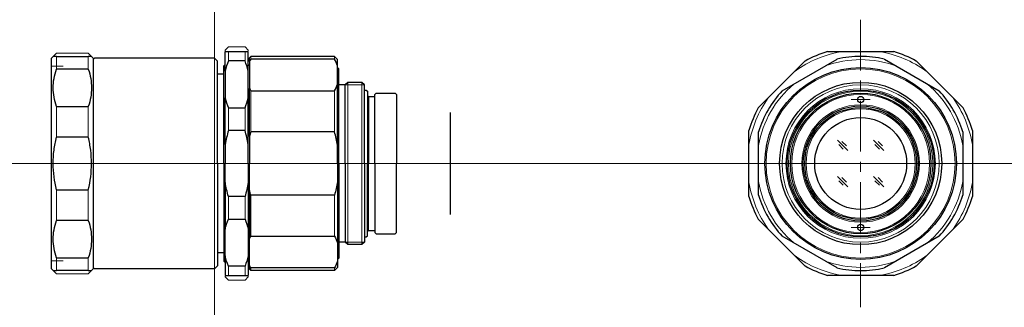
# Model space of a CAD drawing. Header units: millimetres. Extents: x -31 to 124, y 277 to 322.
import ezdxf

# ---------------------------------------------------------------- set-up
doc = ezdxf.new("R2010")
doc.units = ezdxf.units.MM
doc.header["$LTSCALE"] = 0.25
doc.linetypes.add('CENTER', pattern=[50.8, 31.75, -6.35, 6.35, -6.35])
doc.linetypes.add('PHANTOM', pattern=[63.5, 31.75, -6.35, 6.35, -6.35, 6.35, -6.35])
doc.layers.add('00_補助線', color=252, linetype='Continuous', lineweight=0, plot=False)
for name, color, linetype, lineweight in [('01_中心線', 1, 'CENTER', 20), ('iris＆image_circle', 7, 'Continuous', 30), ('画層1', 7, 'Continuous', 30)]:
    doc.layers.add(name, color=color, linetype=linetype, lineweight=lineweight)

msp = doc.modelspace()

# ---------------------------------------------------------------- linework, layer by layer
at = {"layer": '00_補助線'}
for p, q in [((-25.5, 315.25), (-23.7, 315.25)), ((-25.5, 284.75), (-23.7, 284.75))]:
    msp.add_line(p, q, dxfattribs=at)
for p, direction in [((0, 0), (0, 1)), ((0, 300), (1, 0))]:
    msp.add_xline(p, direction, dxfattribs=at)
at = {"layer": '01_中心線'}
for p, q in [((101.24, 322.5), (101.24, 277.5)), ((99.74, 310), (102.74, 310)), ((-30.5, 300), (37, 300)), ((78.74, 300), (123.74, 300)), ((99.74, 290), (102.74, 290))]:
    msp.add_line(p, q, dxfattribs=at)
at = {"layer": 'iris＆image_circle'}
msp.add_line((37, 292), (37, 308), dxfattribs=at)
at = {"layer": '画層1', "color": 4, "linetype": 'PHANTOM', "lineweight": 15}
for p, q in [((2.2, 318.25), (1.7, 317.75)), ((1.7, 317.62), (1.7, 317.75)), ((4.8, 318.25), (2.2, 318.25)), ((4.8, 318.25), (5.3, 317.75)), ((5.3, 317.75), (5.3, 317.65)), ((-24.75, 317.25), (-25.25, 316.75)), ((-24.75, 317.25), (-19.75, 317.25)), ((-19.75, 317.25), (-19.25, 316.75)), ((-24.75, 282.75), (-25.25, 283.25)), ((-24.75, 282.75), (-19.75, 282.75)), ((-19.75, 282.75), (-19.25, 283.25)), ((1.7, 282.37), (1.7, 282.25)), ((5.3, 282.25), (5.3, 282.35)), ((2.2, 281.75), (1.7, 282.25)), ((4.8, 281.75), (2.2, 281.75)), ((4.8, 281.75), (5.3, 282.25))]:
    msp.add_line(p, q, dxfattribs=at)
at = {"layer": '画層1'}
for p, q in [((-25.25, 316.75), (-25.5, 316.5)), ((-25.5, 283.5), (-25.5, 316.5)), ((-24.75, 316.75), (-19.75, 316.75)), ((-19, 316.5), (-19.25, 316.75)), ((-19, 316.3), (-18.8, 316.5)), ((-19, 316.5), (-19, 300)), ((0, 316.5), (-18.8, 316.5)), ((0, 316.5), (0.5, 316)), ((1.7, 314.47), (1.7, 317.5)), ((2.2, 317.5), (4.8, 317.5)), ((5.3, 314.47), (5.3, 317.5)), ((5.7, 316.75), (5.5, 316.55)), ((5.5, 315.97), (5.5, 316.55)), ((18.8, 316.75), (5.7, 316.75)), ((18.8, 316.33), (5.7, 316.33)), ((19.3, 316.25), (18.8, 316.75)), ((19.3, 315.28), (19.3, 316.25)), ((88.95, 311.38), (97.54, 316.33)), ((96.07, 317.5), (106.42, 317.5)), ((104.95, 316.33), (113.54, 311.38)), ((-19.75, 314.76), (-24.75, 314.76)), ((0.5, 300), (0.5, 316)), ((1.7, 315.5), (1.5, 315.3)), ((1.5, 300), (1.5, 315.3)), ((4.8, 316.04), (2.2, 316.04)), ((5.5, 315.3), (5.3, 315.5)), ((5.5, 315.97), (5.5, 311.74)), ((19.3, 312.44), (19.3, 315.28)), ((19.5, 314.8), (19.3, 315)), ((19.5, 300), (19.5, 314.8)), ((85.21, 308.71), (92.53, 316.04)), ((109.96, 316.04), (117.28, 308.71)), ((1.5, 314), (0.5, 314)), ((1.7, 314.47), (1.7, 310.28)), ((5.3, 310.28), (5.3, 314.47)), ((5.5, 304.23), (5.5, 311.74)), ((19.3, 302.84), (19.3, 312.44)), ((20.5, 312.3), (19.5, 312.3)), ((20.9, 312.7), (20.5, 312.3)), ((20.5, 300), (20.5, 312.3)), ((23.1, 312.7), (20.9, 312.7)), ((23.5, 312.3), (23.1, 312.7)), ((23.5, 300), (23.5, 312.3)), ((1.7, 302.97), (1.7, 310.28)), ((5.3, 302.97), (5.3, 310.28)), ((5.7, 311.38), (18.8, 311.38)), ((23.5, 311.5), (23.8, 311.5)), ((23.8, 311.5), (24, 311.3)), ((24, 311.3), (24, 300)), ((24, 310.64), (24.14, 310.5)), ((24, 310.5), (24.14, 310.5)), ((24.14, 310.5), (24.14, 310.5)), ((24.14, 310.5), (25.14, 310.5)), ((24.14, 310.5), (24.14, 300)), ((25.14, 310.8), (25.34, 311)), ((25.14, 300), (25.14, 310.8)), ((25.34, 311), (28.34, 311)), ((28.34, 311), (28.54, 310.8)), ((28.54, 310.8), (28.54, 300)), ((-24.75, 308.93), (-19.75, 308.93)), ((2.2, 308.71), (4.8, 308.71)), ((-19.75, 304.12), (-24.75, 304.12)), ((4.8, 305.18), (2.2, 305.18)), ((5.5, 304.23), (5.5, 300)), ((18.8, 304.96), (5.7, 304.96)), ((83.74, 294.82), (83.74, 305.18)), ((85.24, 295.04), (85.24, 304.96)), ((117.24, 304.96), (117.24, 295.04)), ((118.74, 305.18), (118.74, 294.82)), ((1.7, 302.97), (1.7, 300)), ((5.3, 300), (5.3, 302.97)), ((19.3, 300), (19.3, 302.84)), ((-19, 300), (-19, 283.5)), ((0.5, 300), (0.5, 284)), ((1.5, 300), (1.5, 284.7)), ((1.7, 297.03), (1.7, 300)), ((5.3, 300), (5.3, 297.03)), ((5.5, 295.77), (5.5, 300)), ((19.3, 300), (19.3, 297.16)), ((19.5, 300), (19.5, 285.2)), ((20.5, 300), (20.5, 287.7)), ((23.5, 300), (23.5, 287.7)), ((24, 288.7), (24, 300)), ((24.14, 289.5), (24.14, 300)), ((25.14, 300), (25.14, 289.2)), ((28.54, 289.2), (28.54, 300)), ((1.7, 297.03), (1.7, 289.72)), ((5.3, 297.03), (5.3, 289.72)), ((19.3, 297.16), (19.3, 287.56)), ((-24.75, 295.88), (-19.75, 295.88)), ((4.8, 294.82), (2.2, 294.82)), ((5.5, 295.77), (5.5, 288.26)), ((18.8, 295.04), (5.7, 295.04)), ((-19.75, 291.07), (-24.75, 291.07)), ((2.2, 291.29), (4.8, 291.29)), ((92.53, 283.96), (85.21, 291.29)), ((117.28, 291.29), (109.96, 283.96)), ((1.7, 285.53), (1.7, 289.72)), ((5.3, 289.72), (5.3, 285.53)), ((5.7, 288.62), (18.8, 288.62)), ((23.5, 288.5), (23.8, 288.5)), ((23.8, 288.5), (24, 288.7)), ((24, 289.36), (24.14, 289.5)), ((24, 289.5), (24.14, 289.5)), ((24.14, 289.5), (24.14, 289.5)), ((24.14, 289.5), (25.14, 289.5)), ((25.14, 289.2), (25.34, 289)), ((25.34, 289), (28.34, 289)), ((28.34, 289), (28.54, 289.2)), ((97.54, 283.67), (88.95, 288.62)), ((113.54, 288.62), (104.95, 283.67)), ((5.5, 284.03), (5.5, 288.26)), ((19.3, 287.56), (19.3, 284.72)), ((20.5, 287.7), (19.5, 287.7)), ((20.9, 287.3), (20.5, 287.7)), ((23.1, 287.3), (20.9, 287.3)), ((23.5, 287.7), (23.1, 287.3)), ((1.5, 286), (0.5, 286)), ((1.7, 285.53), (1.7, 282.5)), ((5.3, 285.53), (5.3, 282.5)), ((-24.75, 285.24), (-19.75, 285.24)), ((0, 283.5), (0.5, 284)), ((1.7, 284.5), (1.5, 284.7)), ((4.8, 283.96), (2.2, 283.96)), ((5.5, 284.7), (5.3, 284.5)), ((5.5, 284.03), (5.5, 283.45)), ((19.5, 285.2), (19.3, 285)), ((19.3, 284.72), (19.3, 283.75)), ((-25.5, 283.5), (-25.25, 283.25)), ((-19.75, 283.25), (-24.75, 283.25)), ((-19.25, 283.25), (-19, 283.5)), ((-19, 283.7), (-18.8, 283.5)), ((0, 283.5), (-18.8, 283.5)), ((2.2, 282.5), (4.8, 282.5)), ((5.7, 283.25), (5.5, 283.45)), ((18.8, 283.67), (5.7, 283.67)), ((18.8, 283.25), (5.7, 283.25)), ((19.3, 283.75), (18.8, 283.25)), ((106.42, 282.5), (96.07, 282.5))]:
    msp.add_line(p, q, dxfattribs=at)
at = {"layer": '画層1', "lineweight": 9}
for p, q in [((-24.75, 316.75), (-24.75, 314.76)), ((-19.75, 314.76), (-19.75, 316.75)), ((0, 316.5), (0, 300)), ((2.2, 316.04), (2.2, 317.5)), ((4.8, 316.04), (4.8, 317.5)), ((5.7, 316.33), (5.7, 316.75)), ((18.8, 316.33), (18.8, 316.75)), ((20.9, 300), (20.9, 312.7)), ((23.1, 300), (23.1, 312.7)), ((5.7, 304.96), (5.7, 311.38)), ((18.8, 304.96), (18.8, 311.38)), ((-24.75, 308.93), (-24.75, 304.12)), ((-19.75, 304.12), (-19.75, 308.93)), ((2.2, 305.18), (2.2, 308.71)), ((4.8, 305.18), (4.8, 308.71)), ((99.23, 302.01), (97.6, 303.65)), ((98.51, 302.25), (97.81, 302.97)), ((99, 302.74), (98.3, 303.46)), ((104.89, 302.01), (103.26, 303.65)), ((104.17, 302.25), (103.46, 302.97)), ((104.66, 302.74), (103.96, 303.46)), ((0, 283.5), (0, 300)), ((20.9, 300), (20.9, 287.3)), ((23.1, 300), (23.1, 287.3)), ((99.23, 296.35), (97.6, 297.99)), ((99, 297.09), (98.3, 297.8)), ((104.89, 296.35), (103.26, 297.99)), ((104.66, 297.09), (103.96, 297.8)), ((98.51, 296.59), (97.81, 297.31)), ((104.17, 296.59), (103.46, 297.31)), ((-24.75, 295.88), (-24.75, 291.07)), ((-19.75, 291.07), (-19.75, 295.88)), ((2.2, 294.82), (2.2, 291.29)), ((4.8, 294.82), (4.8, 291.29)), ((5.7, 295.04), (5.7, 288.62)), ((18.8, 295.04), (18.8, 288.62)), ((-24.75, 285.24), (-24.75, 283.25)), ((-19.75, 283.25), (-19.75, 285.24)), ((2.2, 283.96), (2.2, 282.5)), ((4.8, 283.96), (4.8, 282.5)), ((5.7, 283.67), (5.7, 283.25)), ((18.8, 283.67), (18.8, 283.25))]:
    msp.add_line(p, q, dxfattribs=at)
at = {"layer": '画層1', "lineweight": 20}
for p, q in [((20.5, 312.3), (23.5, 312.3)), ((20.5, 287.7), (23.5, 287.7))]:
    msp.add_line(p, q, dxfattribs=at)
at = {"layer": '画層1'}
for centre, radius in [((101.24, 300), 15), ((101.24, 300), 12.7), ((101.24, 300), 11.5), ((101.24, 300), 11), ((101.24, 310), 0.5), ((101.24, 300), 9), ((101.24, 300), 8.75), ((101.24, 300), 7.2), ((101.24, 290), 0.5)]:
    msp.add_circle(centre, radius, dxfattribs=at)
at = {"layer": '画層1', "lineweight": 9}
for radius in [14.8, 12.3, 11.7, 11.3, 10.8, 9.2, 8.55]:
    msp.add_circle((101.24, 300), radius, dxfattribs=at)
for radius, start, end in [(17.75, 99.6276, 125.3724), (16.25, 70.0633, 109.9367), (17.75, 54.6276, 80.3724), (16.25, 130.0633, 169.9367), (16.25, 10.0633, 49.9367), (17.75, 144.6276, 170.3724), (17.75, 9.6276, 35.3724), (17.75, 189.6276, 215.3724), (16.25, 190.0633, 229.9367), (16.25, 310.0633, 349.9367), (17.75, 324.6276, 350.3724), (17.75, 234.6276, 260.3724), (17.75, 279.6276, 305.3724), (16.25, 250.0633, 289.9367)]:
    msp.add_arc((101.24, 300), radius, start, end, dxfattribs=at)
at = {"layer": '画層1'}
for radius, start, end in [(18.25, 106.483, 118.517), (16.75, 77.2106, 102.7894), (18.25, 61.483, 73.517), (16.75, 137.2106, 162.7894), (16.75, 17.2106, 42.7894), (18.25, 151.483, 163.517), (18.25, 16.483, 28.517), (18.25, 196.483, 208.517), (16.75, 197.2106, 222.7894), (16.75, 317.2106, 342.7894), (18.25, 331.483, 343.517), (18.25, 241.483, 253.517), (18.25, 286.483, 298.517), (16.75, 257.2106, 282.7894)]:
    msp.add_arc((101.24, 300), radius, start, end, dxfattribs=at)
for points, knots in [([(-24.75, 316.75), (-24.82, 316.75), (-24.97, 316.75), (-25.12, 316.75), (-25.22, 316.75), (-25.26, 316.75), (-25.25, 316.75), (-25.25, 316.75)], [0, 0, 0, 0, 0.242364, 0.485433, 0.73086, 0.977171, 1, 1, 1, 1]), ([(-19.25, 316.75), (-19.25, 316.75), (-19.24, 316.75), (-19.28, 316.75), (-19.37, 316.75), (-19.53, 316.75), (-19.68, 316.75), (-19.75, 316.75)], [0, 0, 0, 0, 0.022828, 0.265037, 0.508109, 0.753672, 1, 1, 1, 1]), ([(-24.75, 308.93), (-25.07, 309.89), (-25.25, 310.86), (-25.25, 312.33), (-25.21, 312.82), (-25.04, 313.8), (-24.91, 314.28), (-24.75, 314.76)], [0, 0, 0, 0, 0.5, 0.5, 0.75, 0.75, 1, 1, 1, 1]), ([(-19.75, 314.76), (-19.43, 313.8), (-19.25, 312.83), (-19.25, 311.36), (-19.29, 310.87), (-19.46, 309.89), (-19.59, 309.41), (-19.75, 308.93)], [0, 0, 0, 0, 0.5, 0.5, 0.75, 0.75, 1, 1, 1, 1]), ([(-24.75, 295.88), (-25.07, 297.23), (-25.25, 298.6), (-25.25, 300.71), (-25.21, 301.4), (-25.04, 302.77), (-24.91, 303.45), (-24.75, 304.12)], [0, 0, 0, 0, 0.5, 0.5, 0.75, 0.75, 1, 1, 1, 1]), ([(-19.75, 295.88), (-19.43, 297.23), (-19.25, 298.6), (-19.25, 300.71), (-19.29, 301.4), (-19.46, 302.77), (-19.59, 303.45), (-19.75, 304.12)], [0, 0, 0, 0, 0.5, 0.5, 0.75, 0.75, 1, 1, 1, 1]), ([(19.3, 302.84), (19.24, 303.19), (19.16, 303.55), (19, 304.25), (18.9, 304.61), (18.8, 304.96)], [0, 0, 0, 0, 0.5, 0.5, 1, 1, 1, 1]), ([(19.3, 297.16), (19.24, 296.81), (19.16, 296.45), (19, 295.75), (18.9, 295.39), (18.8, 295.04)], [0, 0, 0, 0, 0.5, 0.5, 1, 1, 1, 1]), ([(-24.75, 285.24), (-25.07, 286.2), (-25.25, 287.17), (-25.25, 288.64), (-25.21, 289.13), (-25.04, 290.11), (-24.91, 290.59), (-24.75, 291.07)], [0, 0, 0, 0, 0.5, 0.5, 0.75, 0.75, 1, 1, 1, 1]), ([(-19.75, 291.07), (-19.43, 290.11), (-19.25, 289.14), (-19.25, 287.67), (-19.29, 287.18), (-19.46, 286.2), (-19.59, 285.72), (-19.75, 285.24)], [0, 0, 0, 0, 0.5, 0.5, 0.75, 0.75, 1, 1, 1, 1]), ([(-25.25, 283.25), (-25.25, 283.25), (-25.26, 283.25), (-25.22, 283.25), (-25.13, 283.25), (-24.97, 283.25), (-24.82, 283.25), (-24.75, 283.25)], [0, 0, 0, 0, 0.022828, 0.265037, 0.508109, 0.753672, 1, 1, 1, 1]), ([(-19.75, 283.25), (-19.68, 283.25), (-19.53, 283.25), (-19.38, 283.25), (-19.28, 283.25), (-19.24, 283.25), (-19.25, 283.25), (-19.25, 283.25)], [0, 0, 0, 0, 0.242364, 0.485433, 0.73086, 0.977171, 1, 1, 1, 1])]:
    msp.add_open_spline(points, degree=3, knots=knots, dxfattribs=at)
for points in [[(1.7, 317.5), (1.82, 317.5), (1.99, 317.5), (2.2, 317.5)], [(4.8, 317.5), (5.01, 317.5), (5.18, 317.5), (5.3, 317.5)], [(5.7, 316.33), (5.63, 316.21), (5.56, 316.09), (5.5, 315.97)], [(19.3, 315.28), (19.17, 315.64), (19.01, 315.99), (18.8, 316.33)], [(2.2, 316.04), (1.99, 315.52), (1.82, 315), (1.7, 314.47)], [(5.3, 314.47), (5.18, 315), (5.01, 315.52), (4.8, 316.04)], [(5.5, 311.74), (5.56, 311.62), (5.63, 311.5), (5.7, 311.38)], [(18.8, 311.38), (19.01, 311.72), (19.18, 312.08), (19.3, 312.44)], [(1.7, 310.28), (1.82, 309.75), (1.99, 309.23), (2.2, 308.71)], [(4.8, 308.71), (5.01, 309.23), (5.18, 309.75), (5.3, 310.28)], [(2.2, 305.18), (1.99, 304.45), (1.82, 303.71), (1.7, 302.97)], [(5.3, 302.97), (5.18, 303.71), (5.01, 304.45), (4.8, 305.18)], [(5.7, 304.96), (5.63, 304.72), (5.56, 304.47), (5.5, 304.23)], [(2.2, 294.82), (1.99, 295.55), (1.82, 296.29), (1.7, 297.03)], [(5.3, 297.03), (5.18, 296.29), (5.01, 295.55), (4.8, 294.82)], [(5.7, 295.04), (5.63, 295.28), (5.56, 295.53), (5.5, 295.77)], [(1.7, 289.72), (1.82, 290.25), (1.99, 290.77), (2.2, 291.29)], [(4.8, 291.29), (5.01, 290.77), (5.18, 290.25), (5.3, 289.72)], [(5.5, 288.26), (5.56, 288.38), (5.63, 288.5), (5.7, 288.62)], [(18.8, 288.62), (19.01, 288.28), (19.18, 287.92), (19.3, 287.56)], [(2.2, 283.96), (1.99, 284.48), (1.82, 285), (1.7, 285.53)], [(5.3, 285.53), (5.18, 285), (5.01, 284.48), (4.8, 283.96)], [(5.7, 283.67), (5.63, 283.79), (5.56, 283.91), (5.5, 284.03)], [(19.3, 284.72), (19.17, 284.36), (19.01, 284.01), (18.8, 283.67)], [(1.7, 282.5), (1.82, 282.5), (1.99, 282.5), (2.2, 282.5)], [(4.8, 282.5), (5.01, 282.5), (5.18, 282.5), (5.3, 282.5)]]:
    msp.add_open_spline(points, degree=3, dxfattribs=at)

doc.saveas('drawing.dxf')
